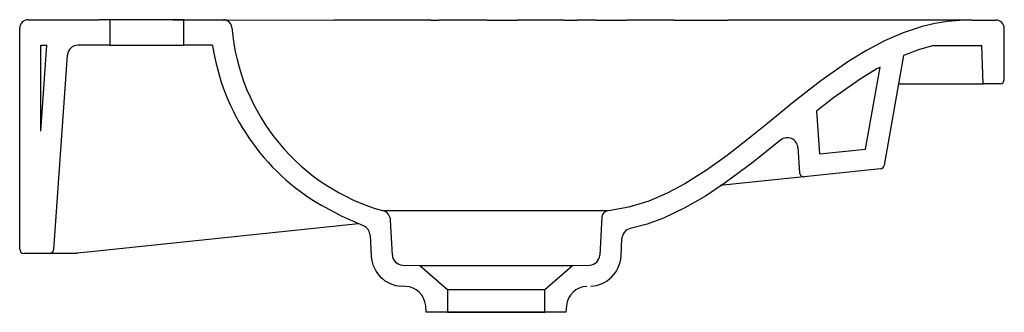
# Model space of a CAD drawing. Header units: millimetres. Extents: x 4588.188 to 4588.653, y 2828.765 to 2828.903.
import ezdxf

# ---------------------------------------------------------------- set-up
doc = ezdxf.new("R2010")
doc.units = ezdxf.units.MM
doc.layers.add('SANINDUSA', color=3, linetype='Continuous')

msp = doc.modelspace()

# ---------------------------------------------------------------- linework, layer by layer
at = {"layer": 'SANINDUSA'}
for p, q in [((4588.191519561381, 2828.903205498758), (4588.225019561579, 2828.903205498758)), ((4588.230019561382, 2828.903205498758), (4588.225019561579, 2828.903205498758)), ((4588.230019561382, 2828.903205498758), (4588.230019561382, 2828.891205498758)), ((4588.265019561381, 2828.903205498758), (4588.230019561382, 2828.903205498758)), ((4588.260019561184, 2828.903205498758), (4588.247519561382, 2828.903205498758)), ((4588.260019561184, 2828.903205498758), (4588.27885999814, 2828.903205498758)), ((4588.265019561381, 2828.891205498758), (4588.265019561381, 2828.903205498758)), ((4588.265019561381, 2828.903205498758), (4588.28373685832, 2828.903205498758)), ((4588.28373685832, 2828.903205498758), (4588.335937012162, 2828.903005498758)), ((4588.381499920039, 2828.903005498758), (4588.335937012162, 2828.903005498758)), ((4588.381740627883, 2828.903001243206), (4588.381378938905, 2828.903004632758)), ((4588.381499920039, 2828.903005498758), (4588.385394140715, 2828.903005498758)), ((4588.402516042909, 2828.903005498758), (4588.385394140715, 2828.903005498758)), ((4588.408342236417, 2828.903005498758), (4588.402516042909, 2828.903005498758)), ((4588.408342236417, 2828.903005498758), (4588.416826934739, 2828.903005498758)), ((4588.416826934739, 2828.903005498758), (4588.422439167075, 2828.903005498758)), ((4588.444438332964, 2828.903005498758), (4588.422439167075, 2828.903005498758)), ((4588.444438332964, 2828.903005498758), (4588.450733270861, 2828.903005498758)), ((4588.459779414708, 2828.903005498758), (4588.450733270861, 2828.903005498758)), ((4588.459779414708, 2828.903005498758), (4588.474180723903, 2828.903005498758)), ((4588.496512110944, 2828.903005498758), (4588.474180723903, 2828.903005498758)), ((4588.496512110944, 2828.903005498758), (4588.521933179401, 2828.903005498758)), ((4588.544602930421, 2828.903005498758), (4588.521933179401, 2828.903005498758)), ((4588.637519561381, 2828.903005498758), (4588.544602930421, 2828.903005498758)), ((4588.637519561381, 2828.903005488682), (4588.648519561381, 2828.903005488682)), ((4588.187519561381, 2828.795005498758), (4588.187519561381, 2828.899205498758)), ((4588.652519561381, 2828.875005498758), (4588.652519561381, 2828.899005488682)), ((4588.197519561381, 2828.850557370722), (4588.197519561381, 2828.891205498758)), ((4588.197519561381, 2828.850557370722), (4588.200361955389, 2828.891205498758)), ((4588.197519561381, 2828.891205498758), (4588.200361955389, 2828.891205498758)), ((4588.230019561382, 2828.891205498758), (4588.2150489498, 2828.891205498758)), ((4588.230019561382, 2828.891205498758), (4588.265019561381, 2828.891205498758)), ((4588.278597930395, 2828.891205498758), (4588.265019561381, 2828.891205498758)), ((4588.619121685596, 2828.891005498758), (4588.64189098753, 2828.891005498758)), ((4588.642519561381, 2828.873005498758), (4588.64189098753, 2828.891005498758)), ((4588.203649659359, 2828.79486598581), (4588.210061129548, 2828.886554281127)), ((4588.604974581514, 2828.886326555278), (4588.595843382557, 2828.834540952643)), ((4588.602625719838, 2828.873005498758), (4588.642519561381, 2828.873005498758)), ((4588.650519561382, 2828.873005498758), (4588.642519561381, 2828.873005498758)), ((4588.555030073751, 2828.842907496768), (4588.555865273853, 2828.830963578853)), ((4588.594082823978, 2828.832899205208), (4588.55806945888, 2828.82911404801)), ((4588.550191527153, 2828.82828604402), (4588.518379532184, 2828.824942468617)), ((4588.55806945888, 2828.82911404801), (4588.550191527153, 2828.82828604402)), ((4588.46510767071, 2828.812985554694), (4588.359562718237, 2828.812985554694)), ((4588.462456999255, 2828.810162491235), (4588.461516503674, 2828.792216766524)), ((4588.347573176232, 2828.806989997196), (4588.22118140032, 2828.793705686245)), ((4588.363522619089, 2828.792216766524), (4588.362662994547, 2828.808619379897)), ((4588.353019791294, 2828.801549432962), (4588.353535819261, 2828.791703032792)), ((4588.471503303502, 2828.791703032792), (4588.471940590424, 2828.800046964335)), ((4588.201654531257, 2828.793005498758), (4588.189519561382, 2828.793005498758)), ((4588.212211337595, 2828.793005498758), (4588.201654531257, 2828.793005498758)), ((4588.212654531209, 2828.793005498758), (4588.212211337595, 2828.793005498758)), ((4588.214519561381, 2828.793005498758), (4588.212654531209, 2828.793005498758)), ((4588.214595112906, 2828.793013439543), (4588.214519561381, 2828.793005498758)), ((4588.22118140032, 2828.793705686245), (4588.214595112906, 2828.793013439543)), ((4588.368334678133, 2828.787481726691), (4588.376519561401, 2828.787205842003)), ((4588.376519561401, 2828.787205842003), (4588.389519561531, 2828.775905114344)), ((4588.376519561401, 2828.787205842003), (4588.448519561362, 2828.787205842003)), ((4588.435519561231, 2828.775905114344), (4588.448519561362, 2828.787205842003)), ((4588.448519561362, 2828.787205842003), (4588.456704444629, 2828.787481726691)), ((4588.369728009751, 2828.777419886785), (4588.367853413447, 2828.777502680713)), ((4588.389519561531, 2828.775905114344), (4588.389519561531, 2828.765205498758)), ((4588.389519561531, 2828.775905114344), (4588.435519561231, 2828.775905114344)), ((4588.435519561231, 2828.765205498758), (4588.435519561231, 2828.775905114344)), ((4588.379519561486, 2828.765205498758), (4588.379248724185, 2828.768301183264)), ((4588.445790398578, 2828.768301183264), (4588.445519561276, 2828.765205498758)), ((4588.389519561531, 2828.765205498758), (4588.379519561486, 2828.765205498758)), ((4588.435519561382, 2828.765205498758), (4588.389519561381, 2828.765205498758)), ((4588.389519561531, 2828.765205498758), (4588.435519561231, 2828.765205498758)), ((4588.445519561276, 2828.765205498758), (4588.435519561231, 2828.765205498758))]:
    msp.add_line(p, q, dxfattribs=at)
for points in [[(4588.637519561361, 2828.903005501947), (4588.631585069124, 2828.902887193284), (4588.625674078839, 2828.902346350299), (4588.619696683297, 2828.90136431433), (4588.613801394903, 2828.899969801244), (4588.604758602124, 2828.897013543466), (4588.59601694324, 2828.89324949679), (4588.587370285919, 2828.888695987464), (4588.579032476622, 2828.8835931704), (4588.565847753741, 2828.874339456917), (4588.553133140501, 2828.864419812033), (4588.540627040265, 2828.854236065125), (4588.531232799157, 2828.846632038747), (4588.521679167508, 2828.839213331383), (4588.511850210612, 2828.832194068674), (4588.501629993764, 2828.825788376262), (4588.493269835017, 2828.821367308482), (4588.484570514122, 2828.817669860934), (4588.475178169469, 2828.814789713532), (4588.465519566, 2828.813005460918)], [(4588.619121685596, 2828.891005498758), (4588.611975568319, 2828.888973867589), (4588.604974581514, 2828.886326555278)], [(4588.546882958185, 2828.846434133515), (4588.533986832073, 2828.836080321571), (4588.520735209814, 2828.826195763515), (4588.511406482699, 2828.819996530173), (4588.501690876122, 2828.814408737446), (4588.491564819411, 2828.809665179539), (4588.483831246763, 2828.806841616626), (4588.475833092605, 2828.804662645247)], [(4588.349891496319, 2828.805926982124), (4588.339875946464, 2828.810401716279), (4588.330148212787, 2828.81559245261)]]:
    msp.add_lwpolyline(points, dxfattribs=at)
msp.add_lwpolyline([(4588.56526303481, 2828.839925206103), (4588.587042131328, 2828.842214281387), (4588.59384665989, 2828.880804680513), (4588.592315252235, 2828.879998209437), (4588.584520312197, 2828.875227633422), (4588.571799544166, 2828.866299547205), (4588.563852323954, 2828.860099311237), (4588.56526303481, 2828.839925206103)], close=True, dxfattribs=at)
for centre, radius, start, end in [((4588.191519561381, 2828.899205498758), 0.004000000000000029, 90, 180), ((4588.283736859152, 2828.89920549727), 0.004000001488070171, 4.304426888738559, 90.00001193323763), ((4588.648519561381, 2828.899005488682), 0.004, 0, 90), ((4588.385570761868, 2828.907662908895), 0.09818462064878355, 184.7656323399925, 254.6396320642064), ((4588.2150489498, 2828.886205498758), 0.005, 90, 176.0000000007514), ((4588.382494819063, 2828.906659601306), 0.1050399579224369, 188.4604071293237, 240.1091389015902), ((4588.650519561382, 2828.875005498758), 0.002, 270, 0), ((4588.550042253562, 2828.842558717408), 0.004999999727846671, 3.999965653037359, 129.1874178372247), ((4588.593873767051, 2828.834888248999), 0.002000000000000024, 276.0000000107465, 350.0000000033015), ((4588.557860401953, 2828.831103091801), 0.002000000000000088, 183.9999999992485, 276.0000000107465), ((4588.357669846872, 2828.808357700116), 0.005, 3.000000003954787, 70.1266191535), ((4588.465452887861, 2828.810005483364), 0.003000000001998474, 89.99999994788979, 176.9999999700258), ((4588.348026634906, 2828.801287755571), 0.00500000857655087, 2.999967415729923, 68.10101969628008), ((4588.476933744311, 2828.799785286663), 0.005000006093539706, 102.7166729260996, 177.0000278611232), ((4588.189519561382, 2828.795005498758), 0.002, 180, 270), ((4588.201654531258, 2828.795005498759), 0.002000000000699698, 270, 355.9999999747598), ((4588.368520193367, 2828.792493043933), 0.01500518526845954, 183.0179728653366, 267.453129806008), ((4588.368515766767, 2828.792478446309), 0.005000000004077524, 183.0000000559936, 267.924423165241), ((4588.456523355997, 2828.792478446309), 0.005000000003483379, 272.075576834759, 356.9999999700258), ((4588.456517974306, 2828.792494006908), 0.01500618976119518, 272.5503499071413, 356.9785474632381), ((4588.36928677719, 2828.76742962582), 0.01000000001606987, 5.000000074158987, 87.47110263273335), ((4588.455752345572, 2828.767429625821), 0.01000000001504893, 92.52889736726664, 174.999999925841)]:
    msp.add_arc(centre, radius, start, end, dxfattribs=at)

doc.saveas('drawing.dxf')
